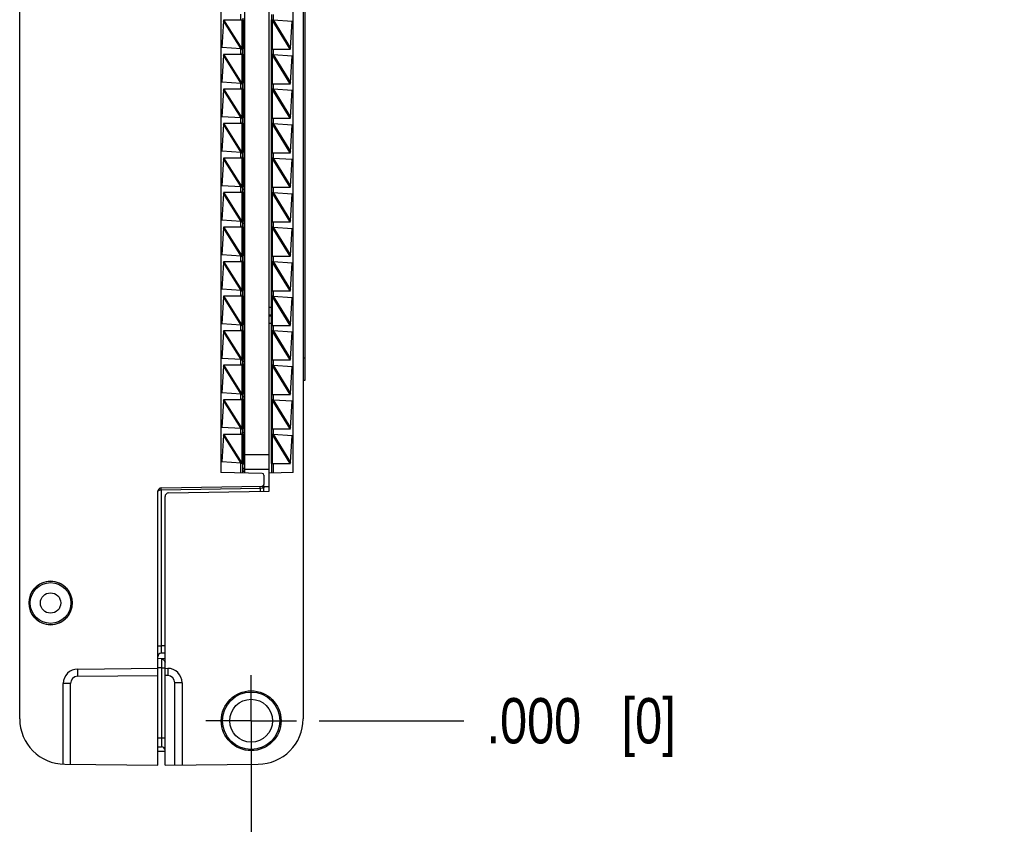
# Model space of a CAD drawing. Header units: inches. Extents: x 0 to 22, y 0 to 17.
# Tile 31 of 35: x 17.3 to 20, y 5.8 to 8. Entities that reach past the tile are written whole.
import ezdxf

# ---------------------------------------------------------------- set-up
doc = ezdxf.new("R2010")
doc.units = ezdxf.units.IN
doc.header["$LTSCALE"] = 1.21
doc.header["$MEASUREMENT"] = 0
doc.linetypes.add('CENTER', pattern=[0.6, 0.375, -0.075, 0.075, -0.075])
doc.layers.get('0').update_dxf_attribs({"linetype": 'CONTINUOUS'})
doc.layers.add('02___PRT_ALL_AXES', color=7, linetype='CONTINUOUS')
doc.layers.add('DIMENSIONS', color=7, linetype='CONTINUOUS')
doc.styles.get("Standard").update_dxf_attribs({"font": 'txt', "width": 0.8})
doc.dimstyles.new('DIMSTYLE_2', dxfattribs={"dimtxt": 0.125, "dimasz": 0.18, "dimexe": 0.18, "dimexo": 0.0625, "dimgap": 0.09, "dimtad": 0, "dimtih": 1, "dimtoh": 1, "dimdec": 3, "dimzin": 4, "dimdsep": 46, "dimtxsty": 'STANDARD', "dimblk": '_FILLED', "dimblk1": '_FILLED', "dimblk2": '_FILLED', "dimcen": 0.09, "dimadec": 0, "dimazin": 0, "dimtp": 0.01, "dimtm": 0.01, "dimtfac": 1, "dimtdec": 3, "dimtofl": 0, "dimtmove": 0, "dimatfit": 3, "dimldrblk": '_FILLED', "dimfxl": 1, "dimtolj": 1, "dimtzin": 4, "dimarcsym": 0})

# ---------------------------------------------------------------- blocks, each defined once
blk = doc.blocks.new('*D20')
at = {"layer": 'DIMENSIONS', "color": 2, "linetype": 'CONTINUOUS'}
blk.add_line((17.623, 10.9335), (18.5229, 10.9335), dxfattribs=at)
at = {"layer": 'DIMENSIONS', "color": 2, "linetype": 'CONTINUOUS', "insert": (18.5854, 10.996), "char_height": 0.125, "width": 1.425, "attachment_point": 1, "line_spacing_factor": 0.9}
blk.add_mtext('4.822{\\Ftxt.shx;\\W1.000000;\\H0.125000; }[122.48]', dxfattribs=at)
blk = doc.blocks.new('_FILLED')
at = {"color": 0, "linetype": 'BYBLOCK'}
blk.add_solid([(0, 0), (-1, 0.174), (-1, -0.174)], dxfattribs=at)
blk = doc.blocks.new('*D21')
at = {"layer": 'DIMENSIONS', "color": 2, "linetype": 'CONTINUOUS'}
blk.add_line((18.125, 6.1115), (18.5229, 6.1115), dxfattribs=at)
at = {"layer": 'DIMENSIONS', "color": 2, "linetype": 'CONTINUOUS', "insert": (18.5854, 6.174), "char_height": 0.125, "width": 0.825, "attachment_point": 1, "line_spacing_factor": 0.9}
blk.add_mtext('.000{\\Ftxt.shx;\\W1.000000;\\H0.125000; }[0]', dxfattribs=at)
blk = doc.blocks.new('*D22')
at = {"layer": 'DIMENSIONS', "color": 2, "linetype": 'CONTINUOUS'}
blk.add_line((17.4354, 11.1211), (17.4354, 11.493), dxfattribs=at)
at = {"layer": 'DIMENSIONS', "color": 2, "linetype": 'CONTINUOUS', "insert": (17.3729, 11.5555), "char_height": 0.125, "width": 1.225, "attachment_point": 1, "rotation": 90, "line_spacing_factor": 0.9}
blk.add_mtext('.502{\\Ftxt.shx;\\W1.000000;\\H0.125000; }[12.75]', dxfattribs=at)
blk = doc.blocks.new('*D23')
at = {"layer": 'DIMENSIONS', "color": 2, "linetype": 'CONTINUOUS'}
blk.add_line((17.9374, 6.049), (17.9374, 5.5339), dxfattribs=at)
at = {"layer": 'DIMENSIONS', "color": 2, "linetype": 'CONTINUOUS', "insert": (17.8749, 5.4714), "char_height": 0.125, "width": 0.825, "attachment_point": 3, "rotation": 90, "line_spacing_factor": 0.9}
blk.add_mtext('.000{\\Ftxt.shx;\\W1.000000;\\H0.125000; }[0]', dxfattribs=at)

msp = doc.modelspace()

# ---------------------------------------------------------------- linework, layer by layer
at = {"color": 7, "linetype": 'CONTINUOUS'}
for p, q in [((17.3004, 6.1168), (17.3004, 10.9283)), ((18.0804, 10.9283), (18.0804, 6.1168)), ((17.9874, 6.743), (17.9874, 10.302)), ((17.8544, 10.2509), (17.8544, 6.7942)), ((17.9204, 6.793), (17.9204, 10.252)), ((18.0534, 6.7942), (18.0534, 10.2509)), ((18.0854, 9.9975), (18.0854, 7.0475)), ((17.9944, 8.0395), (17.9944, 8.0545)), ((17.8616, 8.0377), (17.8571, 7.9636)), ((17.8614, 8.0405), (17.9153, 8.0405)), ((17.8618, 8.0386), (17.8616, 8.0377)), ((17.8616, 8.0382), (17.8616, 8.0377)), ((17.8623, 8.0405), (17.8618, 8.0386)), ((17.9153, 8.0405), (17.9154, 8.0443)), ((17.916, 8.0405), (17.916, 7.9605)), ((17.9924, 8.0399), (17.9924, 7.9455)), ((17.9959, 8.0395), (17.9924, 8.0395)), ((17.9954, 8.0395), (17.9968, 8.0398)), ((17.9976, 8.0399), (18.0505, 8.0364)), ((18.0456, 7.9618), (18.0505, 8.0364)), ((17.91, 7.9602), (17.8571, 7.9636)), ((17.8616, 7.9427), (17.8571, 7.8686)), ((17.8614, 7.9455), (17.9153, 7.9455)), ((17.8618, 7.9436), (17.8616, 7.9427)), ((17.8616, 7.9432), (17.8616, 7.9427)), ((17.8623, 7.9455), (17.8618, 7.9436)), ((17.9122, 7.9605), (17.9107, 7.9603)), ((17.9117, 7.9605), (17.9153, 7.9605)), ((17.9134, 7.9596), (17.9134, 7.9465)), ((17.9134, 7.9568), (17.9134, 7.9596)), ((17.9134, 7.9465), (17.9134, 7.9493)), ((17.9154, 7.9568), (17.9153, 7.9605)), ((17.9153, 7.9455), (17.9154, 7.9493)), ((17.916, 7.9455), (17.916, 7.8655)), ((17.9924, 7.9595), (18.0458, 7.9595)), ((17.9924, 7.9449), (17.9924, 7.8505)), ((17.9959, 7.9445), (17.9924, 7.9445)), ((17.9944, 7.9445), (17.9944, 7.9595)), ((17.9954, 7.9445), (17.9968, 7.9448)), ((17.9976, 7.9449), (18.0505, 7.9414)), ((18.0449, 7.9595), (18.0454, 7.9615)), ((18.0454, 7.9615), (18.0456, 7.9624)), ((18.0456, 7.8668), (18.0505, 7.9414)), ((17.91, 7.8652), (17.8571, 7.8686)), ((17.9122, 7.8655), (17.9107, 7.8653)), ((17.9117, 7.8655), (17.9153, 7.8655)), ((17.9134, 7.8646), (17.9134, 7.8515)), ((17.9134, 7.8618), (17.9134, 7.8646)), ((17.9154, 7.8618), (17.9153, 7.8655)), ((17.9924, 7.8645), (18.0458, 7.8645)), ((17.9944, 7.8495), (17.9944, 7.8645)), ((18.0449, 7.8645), (18.0454, 7.8665)), ((18.0454, 7.8665), (18.0456, 7.8674)), ((17.8616, 7.8477), (17.8571, 7.7736)), ((17.8614, 7.8505), (17.9153, 7.8505)), ((17.8618, 7.8486), (17.8616, 7.8477)), ((17.8616, 7.8482), (17.8616, 7.8477)), ((17.8623, 7.8505), (17.8618, 7.8486)), ((17.9134, 7.8515), (17.9134, 7.8543)), ((17.9153, 7.8505), (17.9154, 7.8543)), ((17.916, 7.8505), (17.916, 7.7705)), ((17.9924, 7.8499), (17.9924, 7.7555)), ((17.9959, 7.8495), (17.9924, 7.8495)), ((17.9954, 7.8495), (17.9968, 7.8498)), ((17.9976, 7.8499), (18.0505, 7.8464)), ((18.0456, 7.7718), (18.0505, 7.8464)), ((17.916, 7.7915), (17.9204, 7.7915)), ((17.91, 7.7702), (17.8571, 7.7736)), ((17.8616, 7.7527), (17.8571, 7.6786)), ((17.8614, 7.7555), (17.9153, 7.7555)), ((17.8618, 7.7536), (17.8616, 7.7527)), ((17.8616, 7.7532), (17.8616, 7.7527)), ((17.8623, 7.7555), (17.8618, 7.7536)), ((17.9122, 7.7705), (17.9107, 7.7703)), ((17.9117, 7.7705), (17.9153, 7.7705)), ((17.9134, 7.7696), (17.9134, 7.7565)), ((17.9134, 7.7668), (17.9134, 7.7696)), ((17.9134, 7.7565), (17.9134, 7.7593)), ((17.9154, 7.7668), (17.9153, 7.7705)), ((17.9153, 7.7555), (17.9154, 7.7593)), ((17.916, 7.7555), (17.916, 7.6755)), ((17.9924, 7.7695), (18.0458, 7.7695)), ((17.9924, 7.7549), (17.9924, 7.6605)), ((17.9959, 7.7545), (17.9924, 7.7545)), ((17.9944, 7.7545), (17.9944, 7.7695)), ((17.9954, 7.7545), (17.9968, 7.7548)), ((17.9976, 7.7549), (18.0505, 7.7514)), ((18.0449, 7.7695), (18.0454, 7.7715)), ((18.0454, 7.7715), (18.0456, 7.7724)), ((18.0456, 7.6768), (18.0505, 7.7514)), ((17.9204, 7.698), (17.916, 7.698)), ((17.91, 7.6752), (17.8571, 7.6786)), ((17.9122, 7.6755), (17.9107, 7.6753)), ((17.9117, 7.6755), (17.9153, 7.6755)), ((17.9134, 7.6746), (17.9134, 7.6615)), ((17.9134, 7.6718), (17.9134, 7.6746)), ((17.9154, 7.6718), (17.9153, 7.6755)), ((17.9924, 7.6745), (18.0458, 7.6745)), ((17.9944, 7.6595), (17.9944, 7.6745)), ((18.0449, 7.6745), (18.0454, 7.6765)), ((18.0454, 7.6765), (18.0456, 7.6774)), ((17.8616, 7.6577), (17.8571, 7.5836)), ((17.8614, 7.6605), (17.9153, 7.6605)), ((17.8618, 7.6586), (17.8616, 7.6577)), ((17.8616, 7.6582), (17.8616, 7.6577)), ((17.8623, 7.6605), (17.8618, 7.6586)), ((17.9134, 7.6615), (17.9134, 7.6643)), ((17.9153, 7.6605), (17.9154, 7.6643)), ((17.916, 7.6605), (17.9204, 7.6605)), ((17.916, 7.6605), (17.916, 7.5805)), ((17.9924, 7.6599), (17.9924, 7.5655)), ((17.9959, 7.6595), (17.9924, 7.6595)), ((17.9954, 7.6595), (17.9968, 7.6598)), ((17.9976, 7.6599), (18.0505, 7.6564)), ((18.0456, 7.5818), (18.0505, 7.6564)), ((17.916, 7.6105), (17.9204, 7.6105)), ((17.91, 7.5802), (17.8571, 7.5836)), ((17.8616, 7.5627), (17.8571, 7.4886)), ((17.8614, 7.5655), (17.9153, 7.5655)), ((17.8618, 7.5636), (17.8616, 7.5627)), ((17.8616, 7.5632), (17.8616, 7.5627)), ((17.8623, 7.5655), (17.8618, 7.5636)), ((17.9122, 7.5805), (17.9107, 7.5803)), ((17.9117, 7.5805), (17.9153, 7.5805)), ((17.9134, 7.5796), (17.9134, 7.5665)), ((17.9134, 7.5768), (17.9134, 7.5796)), ((17.9134, 7.5665), (17.9134, 7.5693)), ((17.9154, 7.5768), (17.9153, 7.5805)), ((17.9153, 7.5655), (17.9154, 7.5693)), ((17.9204, 7.573), (17.916, 7.573)), ((17.916, 7.5655), (17.916, 7.4855)), ((17.9924, 7.5795), (18.0458, 7.5795)), ((17.9924, 7.5649), (17.9924, 7.4705)), ((17.9959, 7.5645), (17.9924, 7.5645)), ((17.9944, 7.5645), (17.9944, 7.5795)), ((17.9954, 7.5645), (17.9968, 7.5648)), ((17.9976, 7.5649), (18.0505, 7.5614)), ((18.0449, 7.5795), (18.0454, 7.5815)), ((18.0454, 7.5815), (18.0456, 7.5824)), ((18.0456, 7.4868), (18.0505, 7.5614)), ((17.91, 7.4852), (17.8571, 7.4886)), ((17.9122, 7.4855), (17.9107, 7.4853)), ((17.9117, 7.4855), (17.9153, 7.4855)), ((17.9134, 7.4846), (17.9134, 7.4715)), ((17.9134, 7.4818), (17.9134, 7.4846)), ((17.9154, 7.4818), (17.9153, 7.4855)), ((17.9924, 7.4845), (18.0458, 7.4845)), ((17.9944, 7.4695), (17.9944, 7.4845)), ((18.0449, 7.4845), (18.0454, 7.4865)), ((18.0454, 7.4865), (18.0456, 7.4874)), ((17.8616, 7.4677), (17.8571, 7.3936)), ((17.8614, 7.4705), (17.9153, 7.4705)), ((17.8618, 7.4686), (17.8616, 7.4677)), ((17.8616, 7.4682), (17.8616, 7.4677)), ((17.8623, 7.4705), (17.8618, 7.4686)), ((17.9134, 7.4715), (17.9134, 7.4743)), ((17.9153, 7.4705), (17.9154, 7.4743)), ((17.9204, 7.4795), (17.916, 7.4795)), ((17.916, 7.4705), (17.916, 7.3905)), ((17.9924, 7.4699), (17.9924, 7.3755)), ((17.9959, 7.4695), (17.9924, 7.4695)), ((17.9954, 7.4695), (17.9968, 7.4698)), ((17.9976, 7.4699), (18.0505, 7.4664)), ((18.0456, 7.3918), (18.0505, 7.4664)), ((17.91, 7.3902), (17.8571, 7.3936)), ((17.8616, 7.3727), (17.8571, 7.2986)), ((17.8614, 7.3755), (17.9153, 7.3755)), ((17.8618, 7.3736), (17.8616, 7.3727)), ((17.8616, 7.3732), (17.8616, 7.3727)), ((17.8623, 7.3755), (17.8618, 7.3736)), ((17.9122, 7.3905), (17.9107, 7.3903)), ((17.9117, 7.3905), (17.9153, 7.3905)), ((17.9134, 7.3896), (17.9134, 7.3765)), ((17.9134, 7.3868), (17.9134, 7.3896)), ((17.9134, 7.3765), (17.9134, 7.3793)), ((17.9154, 7.3868), (17.9153, 7.3905)), ((17.9153, 7.3755), (17.9154, 7.3793)), ((17.916, 7.3755), (17.916, 7.2955)), ((17.9924, 7.3895), (18.0458, 7.3895)), ((17.9924, 7.3749), (17.9924, 7.2805)), ((17.9959, 7.3745), (17.9924, 7.3745)), ((17.9944, 7.3745), (17.9944, 7.3895)), ((17.9954, 7.3745), (17.9968, 7.3748)), ((17.9976, 7.3749), (18.0505, 7.3714)), ((18.0449, 7.3895), (18.0454, 7.3915)), ((18.0454, 7.3915), (18.0456, 7.3924)), ((18.0456, 7.2968), (18.0505, 7.3714)), ((17.91, 7.2952), (17.8571, 7.2986)), ((17.9122, 7.2955), (17.9107, 7.2953)), ((17.9117, 7.2955), (17.9153, 7.2955)), ((17.9134, 7.2946), (17.9134, 7.2815)), ((17.9134, 7.2918), (17.9134, 7.2946)), ((17.9154, 7.2918), (17.9153, 7.2955)), ((17.9924, 7.2945), (18.0458, 7.2945)), ((17.9944, 7.2795), (17.9944, 7.2945)), ((18.0449, 7.2945), (18.0454, 7.2965)), ((18.0454, 7.2965), (18.0456, 7.2974)), ((17.8616, 7.2777), (17.8571, 7.2036)), ((17.8614, 7.2805), (17.9153, 7.2805)), ((17.8618, 7.2786), (17.8616, 7.2777)), ((17.8616, 7.2782), (17.8616, 7.2777)), ((17.8623, 7.2805), (17.8618, 7.2786)), ((17.9134, 7.2815), (17.9134, 7.2843)), ((17.9153, 7.2805), (17.9154, 7.2843)), ((17.916, 7.2805), (17.916, 7.2005)), ((17.9924, 7.2799), (17.9924, 7.1855)), ((17.9959, 7.2795), (17.9924, 7.2795)), ((17.9954, 7.2795), (17.9968, 7.2798)), ((17.9976, 7.2799), (18.0505, 7.2764)), ((18.0456, 7.2018), (18.0505, 7.2764)), ((17.9204, 7.2484), (17.916, 7.2484)), ((17.9924, 7.2484), (17.9874, 7.2484)), ((17.916, 7.2287), (17.9204, 7.2287)), ((17.916, 7.2248), (17.9204, 7.2248)), ((17.9874, 7.2287), (17.9924, 7.2287)), ((17.9924, 7.2248), (17.9874, 7.2248)), ((17.91, 7.2002), (17.8571, 7.2036)), ((17.8616, 7.1827), (17.8571, 7.1086)), ((17.8614, 7.1855), (17.9153, 7.1855)), ((17.8618, 7.1836), (17.8616, 7.1827)), ((17.8616, 7.1832), (17.8616, 7.1827)), ((17.8623, 7.1855), (17.8618, 7.1836)), ((17.9122, 7.2005), (17.9107, 7.2003)), ((17.9117, 7.2005), (17.9153, 7.2005)), ((17.9134, 7.1996), (17.9134, 7.1865)), ((17.9134, 7.1968), (17.9134, 7.1996)), ((17.9134, 7.1865), (17.9134, 7.1893)), ((17.9154, 7.1968), (17.9153, 7.2005)), ((17.9153, 7.1855), (17.9154, 7.1893)), ((17.916, 7.2051), (17.9204, 7.2051)), ((17.916, 7.1855), (17.916, 7.1055)), ((17.9874, 7.2051), (17.9924, 7.2051)), ((17.9924, 7.1995), (18.0458, 7.1995)), ((17.9924, 7.1849), (17.9924, 7.0905)), ((17.9959, 7.1845), (17.9924, 7.1845)), ((17.9944, 7.1845), (17.9944, 7.1995)), ((17.9954, 7.1845), (17.9968, 7.1848)), ((17.9976, 7.1849), (18.0505, 7.1814)), ((18.0449, 7.1995), (18.0454, 7.2015)), ((18.0454, 7.2015), (18.0456, 7.2024)), ((17.9204, 7.1638), (17.916, 7.1638)), ((18.0456, 7.1068), (18.0505, 7.1814)), ((17.91, 7.1052), (17.8571, 7.1086)), ((17.9122, 7.1055), (17.9107, 7.1053)), ((17.9117, 7.1055), (17.9153, 7.1055)), ((17.9134, 7.1046), (17.9134, 7.0915)), ((17.9134, 7.1018), (17.9134, 7.1046)), ((17.9154, 7.1018), (17.9153, 7.1055)), ((17.916, 7.1008), (17.9204, 7.1008)), ((17.9924, 7.1045), (18.0458, 7.1045)), ((17.9944, 7.0895), (17.9944, 7.1045)), ((18.0449, 7.1045), (18.0454, 7.1065)), ((18.0454, 7.1065), (18.0456, 7.1074)), ((17.8616, 7.0877), (17.8571, 7.0136)), ((17.8614, 7.0905), (17.9153, 7.0905)), ((17.8618, 7.0886), (17.8616, 7.0877)), ((17.8616, 7.0882), (17.8616, 7.0877)), ((17.8623, 7.0905), (17.8618, 7.0886)), ((17.9134, 7.0915), (17.9134, 7.0943)), ((17.9153, 7.0905), (17.9154, 7.0943)), ((17.916, 7.0929), (17.9204, 7.0929)), ((17.916, 7.0905), (17.916, 7.0105)), ((17.9204, 7.0811), (17.916, 7.0811)), ((17.9204, 7.0732), (17.916, 7.0732)), ((17.9924, 7.0899), (17.9924, 6.9955)), ((17.9959, 7.0895), (17.9924, 7.0895)), ((17.9954, 7.0895), (17.9968, 7.0898)), ((17.9976, 7.0899), (18.0505, 7.0864)), ((18.0456, 7.0118), (18.0505, 7.0864)), ((17.9204, 7.0614), (17.916, 7.0614)), ((17.9204, 7.0535), (17.916, 7.0535)), ((18.0854, 7.0475), (18.0804, 7.0475)), ((17.9204, 7.0417), (17.916, 7.0417)), ((17.9204, 7.0339), (17.916, 7.0339)), ((17.9204, 7.022), (17.916, 7.022)), ((17.91, 7.0102), (17.8571, 7.0136)), ((17.8616, 6.9927), (17.8571, 6.9186)), ((17.8614, 6.9955), (17.9153, 6.9955)), ((17.8618, 6.9936), (17.8616, 6.9927)), ((17.8616, 6.9932), (17.8616, 6.9927)), ((17.8623, 6.9955), (17.8618, 6.9936)), ((17.9122, 7.0105), (17.9107, 7.0103)), ((17.9117, 7.0105), (17.9153, 7.0105)), ((17.9134, 7.0096), (17.9134, 6.9965)), ((17.9134, 7.0068), (17.9134, 7.0096)), ((17.9134, 6.9965), (17.9134, 6.9993)), ((17.9154, 7.0068), (17.9153, 7.0105)), ((17.9153, 6.9955), (17.9154, 6.9993)), ((17.9204, 7.0142), (17.916, 7.0142)), ((17.9204, 7.0024), (17.916, 7.0024)), ((17.916, 6.9955), (17.916, 6.9155)), ((17.9204, 6.9945), (17.916, 6.9945)), ((17.9924, 7.0095), (18.0458, 7.0095)), ((17.9924, 6.9949), (17.9924, 6.9005)), ((17.9959, 6.9945), (17.9924, 6.9945)), ((17.9944, 6.9945), (17.9944, 7.0095)), ((17.9954, 6.9945), (17.9968, 6.9948)), ((17.9976, 6.9949), (18.0505, 6.9914)), ((18.0449, 7.0095), (18.0454, 7.0115)), ((18.0454, 7.0115), (18.0456, 7.0124)), ((17.9204, 6.9827), (17.916, 6.9827)), ((17.9204, 6.9748), (17.916, 6.9748)), ((18.0456, 6.9168), (18.0505, 6.9914)), ((17.9204, 6.963), (17.916, 6.963)), ((17.9204, 6.9551), (17.916, 6.9551)), ((17.9204, 6.9433), (17.916, 6.9433)), ((17.91, 6.9152), (17.8571, 6.9186)), ((17.9122, 6.9155), (17.9107, 6.9153)), ((17.9117, 6.9155), (17.9153, 6.9155)), ((17.9134, 6.9146), (17.9134, 6.9015)), ((17.9134, 6.9118), (17.9134, 6.9146)), ((17.9154, 6.9118), (17.9153, 6.9155)), ((17.9204, 6.9354), (17.916, 6.9354)), ((17.9204, 6.9236), (17.916, 6.9236)), ((17.9204, 6.9157), (17.916, 6.9157)), ((17.9924, 6.9145), (18.0458, 6.9145)), ((17.9944, 6.8995), (17.9944, 6.9145)), ((18.0449, 6.9145), (18.0454, 6.9165)), ((18.0454, 6.9165), (18.0456, 6.9174)), ((17.8616, 6.8977), (17.8571, 6.8236)), ((17.8614, 6.9005), (17.9153, 6.9005)), ((17.8618, 6.8986), (17.8616, 6.8977)), ((17.8616, 6.8982), (17.8616, 6.8977)), ((17.8623, 6.9005), (17.8618, 6.8986)), ((17.9134, 6.9015), (17.9134, 6.9043)), ((17.9153, 6.9005), (17.9154, 6.9043)), ((17.9204, 6.9039), (17.916, 6.9039)), ((17.916, 6.9005), (17.916, 6.8195)), ((17.9204, 6.8961), (17.916, 6.8961)), ((17.9204, 6.8843), (17.916, 6.8843)), ((17.9924, 6.8999), (17.9924, 6.8195)), ((17.9959, 6.8995), (17.9924, 6.8995)), ((17.9954, 6.8995), (17.9968, 6.8998)), ((17.9976, 6.8999), (18.0505, 6.8964)), ((18.0456, 6.8218), (18.0505, 6.8964)), ((17.9204, 6.8764), (17.916, 6.8764)), ((17.9204, 6.8646), (17.916, 6.8646)), ((17.9204, 6.8567), (17.916, 6.8567)), ((17.9204, 6.8449), (17.916, 6.8449)), ((17.9204, 6.837), (17.916, 6.837)), ((17.91, 6.8202), (17.8571, 6.8236)), ((17.9122, 6.8205), (17.9107, 6.8203)), ((17.9117, 6.8205), (17.9153, 6.8205)), ((17.9154, 6.8195), (17.9134, 6.8195)), ((17.9134, 6.8195), (17.9134, 6.7932)), ((17.9145, 6.8186), (17.9145, 6.8173)), ((17.9204, 6.8173), (17.9145, 6.8173)), ((17.9204, 6.8055), (17.9145, 6.8055)), ((17.9145, 6.8055), (17.9145, 6.7976)), ((17.9204, 6.8252), (17.916, 6.8252)), ((17.9874, 6.803), (17.9204, 6.803)), ((17.9924, 6.8195), (18.0458, 6.8195)), ((17.9944, 6.7931), (17.9944, 6.8195)), ((18.0449, 6.8195), (18.0454, 6.8215)), ((18.0454, 6.8215), (18.0456, 6.8224)), ((17.9674, 6.7922), (17.8544, 6.7942)), ((17.9204, 6.7976), (17.9145, 6.7976)), ((17.9724, 6.7872), (17.9724, 6.762)), ((18.0534, 6.7942), (17.9874, 6.793)), ((17.6902, 6.7521), (17.9674, 6.757)), ((17.9708, 6.7546), (17.9719, 6.7534)), ((17.9724, 6.7428), (17.9724, 6.7597)), ((17.6804, 5.9895), (17.6804, 6.7421)), ((17.7004, 5.9895), (17.7004, 6.7282)), ((17.7102, 6.7382), (17.9874, 6.743)), ((17.3416, 6.4755), (17.341, 6.4755)), ((17.4297, 6.4755), (17.4291, 6.4755)), ((17.341, 6.3955), (17.3416, 6.3955)), ((17.4291, 6.3955), (17.4297, 6.3955)), ((17.7003, 6.2978), (17.6902, 6.2976)), ((17.7004, 6.2825), (17.6804, 6.2822)), ((17.46, 6.2538), (17.6804, 6.2558)), ((17.7004, 6.2558), (17.7077, 6.2557)), ((17.4204, 5.9919), (17.4204, 6.2138)), ((17.7474, 6.2157), (17.7474, 5.9899)), ((17.6804, 6.0399), (17.6905, 6.0397)), ((17.7004, 6.0265), (17.6804, 6.0265)), ((17.4243, 5.9918), (17.6804, 5.9895)), ((17.7004, 5.9895), (17.9565, 5.9918))]:
    msp.add_line(p, q, dxfattribs=at)
at = {"color": 9, "linetype": 'CONTINUOUS'}
for p, q in [((17.9084, 8.0555), (17.9084, 8.0405)), ((17.9993, 8.0395), (17.9993, 8.0545)), ((17.91, 7.9602), (17.8616, 8.0377)), ((17.9123, 7.9604), (17.8623, 8.0405)), ((17.9123, 7.9604), (17.9123, 8.0405)), ((17.9153, 7.9605), (17.9153, 8.0405)), ((18.0449, 7.9595), (17.9952, 8.0397)), ((17.9952, 8.0397), (17.9952, 7.9595)), ((17.9976, 8.0399), (18.0456, 7.9624)), ((17.91, 7.8652), (17.8616, 7.9427)), ((17.9123, 7.8654), (17.8623, 7.9455)), ((17.9084, 7.9605), (17.9084, 7.9455)), ((17.9123, 7.8654), (17.9123, 7.9455)), ((17.9153, 7.8655), (17.9153, 7.9455)), ((18.0449, 7.8645), (17.9952, 7.9447)), ((17.9952, 7.9447), (17.9952, 7.8645)), ((17.9976, 7.9449), (18.0456, 7.8674)), ((17.9993, 7.9445), (17.9993, 7.9595)), ((17.9084, 7.8655), (17.9084, 7.8505)), ((17.9993, 7.8495), (17.9993, 7.8645)), ((17.91, 7.7702), (17.8616, 7.8477)), ((17.9123, 7.7704), (17.8623, 7.8505)), ((17.9123, 7.7704), (17.9123, 7.8505)), ((17.9153, 7.7705), (17.9153, 7.8505)), ((18.0449, 7.7695), (17.9952, 7.8497)), ((17.9952, 7.8497), (17.9952, 7.7695)), ((17.9976, 7.8499), (18.0456, 7.7724)), ((17.91, 7.6752), (17.8616, 7.7527)), ((17.9123, 7.6754), (17.8623, 7.7555)), ((17.9084, 7.7705), (17.9084, 7.7555)), ((17.9123, 7.6754), (17.9123, 7.7555)), ((17.9153, 7.6755), (17.9153, 7.7555)), ((18.0449, 7.6745), (17.9952, 7.7547)), ((17.9952, 7.7547), (17.9952, 7.6745)), ((17.9976, 7.7549), (18.0456, 7.6774)), ((17.9993, 7.7545), (17.9993, 7.7695)), ((17.9084, 7.6755), (17.9084, 7.6605)), ((17.9993, 7.6595), (17.9993, 7.6745)), ((17.91, 7.5802), (17.8616, 7.6577)), ((17.9123, 7.5804), (17.8623, 7.6605)), ((17.9123, 7.5804), (17.9123, 7.6605)), ((17.9153, 7.5805), (17.9153, 7.6605)), ((18.0449, 7.5795), (17.9952, 7.6597)), ((17.9952, 7.6597), (17.9952, 7.5795)), ((17.9976, 7.6599), (18.0456, 7.5824)), ((17.91, 7.4852), (17.8616, 7.5627)), ((17.9123, 7.4854), (17.8623, 7.5655)), ((17.9084, 7.5805), (17.9084, 7.5655)), ((17.9123, 7.4854), (17.9123, 7.5655)), ((17.9153, 7.4855), (17.9153, 7.5655)), ((18.0449, 7.4845), (17.9952, 7.5647)), ((17.9952, 7.5647), (17.9952, 7.4845)), ((17.9976, 7.5649), (18.0456, 7.4874)), ((17.9993, 7.5645), (17.9993, 7.5795)), ((17.9084, 7.4855), (17.9084, 7.4705)), ((17.9993, 7.4695), (17.9993, 7.4845)), ((17.91, 7.3902), (17.8616, 7.4677)), ((17.9123, 7.3904), (17.8623, 7.4705)), ((17.9123, 7.3904), (17.9123, 7.4705)), ((17.9153, 7.3905), (17.9153, 7.4705)), ((18.0449, 7.3895), (17.9952, 7.4697)), ((17.9952, 7.4697), (17.9952, 7.3895)), ((17.9976, 7.4699), (18.0456, 7.3924)), ((17.91, 7.2952), (17.8616, 7.3727)), ((17.9123, 7.2954), (17.8623, 7.3755)), ((17.9084, 7.3905), (17.9084, 7.3755)), ((17.9123, 7.2954), (17.9123, 7.3755)), ((17.9153, 7.2955), (17.9153, 7.3755)), ((18.0449, 7.2945), (17.9952, 7.3747)), ((17.9952, 7.3747), (17.9952, 7.2945)), ((17.9976, 7.3749), (18.0456, 7.2974)), ((17.9993, 7.3745), (17.9993, 7.3895)), ((17.9084, 7.2955), (17.9084, 7.2805)), ((17.9993, 7.2795), (17.9993, 7.2945)), ((17.91, 7.2002), (17.8616, 7.2777)), ((17.9123, 7.2004), (17.8623, 7.2805)), ((17.9123, 7.2004), (17.9123, 7.2805)), ((17.9153, 7.2005), (17.9153, 7.2805)), ((18.0449, 7.1995), (17.9952, 7.2797)), ((17.9952, 7.2797), (17.9952, 7.1995)), ((17.9976, 7.2799), (18.0456, 7.2024)), ((17.91, 7.1052), (17.8616, 7.1827)), ((17.9123, 7.1054), (17.8623, 7.1855)), ((17.9084, 7.2005), (17.9084, 7.1855)), ((17.9123, 7.1054), (17.9123, 7.1855)), ((17.9153, 7.1055), (17.9153, 7.1855)), ((18.0449, 7.1045), (17.9952, 7.1847)), ((17.9952, 7.1847), (17.9952, 7.1045)), ((17.9976, 7.1849), (18.0456, 7.1074)), ((17.9993, 7.1845), (17.9993, 7.1995)), ((17.9084, 7.1055), (17.9084, 7.0905)), ((17.9993, 7.0895), (17.9993, 7.1045)), ((18.0854, 7.1095), (18.0804, 7.1095)), ((17.91, 7.0102), (17.8616, 7.0877)), ((17.9123, 7.0104), (17.8623, 7.0905)), ((17.9123, 7.0104), (17.9123, 7.0905)), ((17.9153, 7.0105), (17.9153, 7.0905)), ((18.0449, 7.0095), (17.9952, 7.0897)), ((17.9952, 7.0897), (17.9952, 7.0095)), ((17.9976, 7.0899), (18.0456, 7.0124)), ((17.91, 6.9152), (17.8616, 6.9927)), ((17.9123, 6.9154), (17.8623, 6.9955)), ((17.9084, 7.0105), (17.9084, 6.9955)), ((17.9123, 6.9154), (17.9123, 6.9955)), ((17.9153, 6.9155), (17.9153, 6.9955)), ((18.0449, 6.9145), (17.9952, 6.9947)), ((17.9952, 6.9947), (17.9952, 6.9145)), ((17.9976, 6.9949), (18.0456, 6.9174)), ((17.9993, 6.9945), (17.9993, 7.0095)), ((17.9084, 6.9155), (17.9084, 6.9005)), ((17.9993, 6.8995), (17.9993, 6.9145)), ((17.91, 6.8202), (17.8616, 6.8977)), ((17.9123, 6.8204), (17.8623, 6.9005)), ((17.9123, 6.8204), (17.9123, 6.9005)), ((17.9153, 6.8205), (17.9153, 6.9005)), ((18.0449, 6.8195), (17.9952, 6.8997)), ((17.9952, 6.8997), (17.9952, 6.8195)), ((17.9976, 6.8999), (18.0456, 6.8224)), ((17.9874, 6.843), (17.9204, 6.843)), ((17.9084, 6.8195), (17.9084, 6.7932)), ((17.9993, 6.7932), (17.9993, 6.8195)), ((17.6902, 6.7471), (17.6902, 6.7521)), ((17.6902, 6.7471), (17.9625, 6.7519)), ((17.9625, 6.7519), (17.9625, 6.7569)), ((17.9625, 6.7519), (17.9675, 6.752)), ((17.9625, 6.7519), (17.9625, 6.7426)), ((17.9675, 6.752), (17.9711, 6.7521)), ((17.9683, 6.7566), (17.9695, 6.7557)), ((17.9695, 6.7557), (17.9705, 6.7549)), ((17.9711, 6.7521), (17.9724, 6.7521)), ((17.9724, 6.756), (17.9874, 6.756)), ((17.6902, 6.7471), (17.6902, 6.3176)), ((17.6804, 6.3176), (17.6902, 6.3176)), ((17.7004, 6.3178), (17.6902, 6.3176)), ((17.6902, 6.3176), (17.6902, 6.2976)), ((17.6905, 6.2823), (17.6905, 6.2573)), ((17.6955, 6.2799), (17.6978, 6.2773)), ((17.46, 6.2338), (17.46, 6.2538)), ((17.46, 6.2338), (17.6804, 6.2358)), ((17.6905, 6.2573), (17.6803, 6.2572)), ((17.6905, 6.2574), (17.7004, 6.2574)), ((17.6905, 6.2573), (17.6905, 6.0647)), ((17.7077, 6.2357), (17.7004, 6.2358)), ((17.7077, 6.2557), (17.7077, 6.2357)), ((17.4402, 6.2138), (17.4204, 6.2138)), ((17.4402, 5.9916), (17.4402, 6.2138)), ((17.7474, 6.2157), (17.7275, 6.2157)), ((17.7275, 5.9898), (17.7275, 6.2157)), ((17.6804, 6.0649), (17.6905, 6.0647)), ((17.6905, 6.0647), (17.7004, 6.0647)), ((17.6905, 6.0647), (17.6905, 6.0397))]:
    msp.add_line(p, q, dxfattribs=at)
at = {"color": 7, "linetype": 'CONTINUOUS'}
for centre, radius in [((17.3854, 6.4355), 0.056), ((17.3854, 6.4355), 0.028), ((17.9374, 6.1115), 0.0823), ((17.9374, 6.1115), 0.079), ((17.9374, 6.1115), 0.0591)]:
    msp.add_circle(centre, radius, dxfattribs=at)
for centre, radius, start, end in [((17.9996, 8.0207), 0.0193, 95.9867, 98.3152), ((17.9079, 7.9795), 0.0194, 275.9944, 278.3026), ((17.5208, 7.953), 0.3947, 359.4553, 0.5447), ((17.9996, 7.9257), 0.0193, 95.9867, 98.3152), ((17.9079, 7.8845), 0.0194, 275.9944, 278.3026), ((17.5208, 7.858), 0.3947, 359.4553, 0.5447), ((17.9996, 7.8307), 0.0193, 95.9867, 98.3152), ((17.9079, 7.7895), 0.0194, 275.9944, 278.3026), ((17.5208, 7.763), 0.3947, 359.4553, 0.5447), ((17.9996, 7.7357), 0.0193, 95.9867, 98.3152), ((17.9079, 7.6945), 0.0194, 275.9944, 278.3026), ((17.5208, 7.668), 0.3947, 359.4553, 0.5447), ((17.9996, 7.6407), 0.0193, 95.9867, 98.3152), ((17.9079, 7.5995), 0.0194, 275.9944, 278.3026), ((17.5208, 7.573), 0.3947, 359.4553, 0.5447), ((17.9996, 7.5457), 0.0193, 95.9867, 98.3152), ((17.9079, 7.5045), 0.0194, 275.9944, 278.3026), ((17.5208, 7.478), 0.3947, 359.4553, 0.5447), ((17.9996, 7.4507), 0.0193, 95.9867, 98.3152), ((17.9079, 7.4095), 0.0194, 275.9944, 278.3026), ((17.5208, 7.383), 0.3947, 359.4553, 0.5447), ((17.9996, 7.3557), 0.0193, 95.9867, 98.3152), ((17.9079, 7.3145), 0.0194, 275.9944, 278.3026), ((17.5208, 7.288), 0.3947, 359.4553, 0.5447), ((17.9996, 7.2607), 0.0193, 95.9867, 98.3152), ((17.9079, 7.2195), 0.0194, 275.9944, 278.3026), ((17.5208, 7.193), 0.3947, 359.4553, 0.5447), ((17.9996, 7.1657), 0.0193, 95.9867, 98.3152), ((17.9079, 7.1245), 0.0194, 275.9944, 278.3026), ((17.5208, 7.098), 0.3947, 359.4553, 0.5447), ((17.9996, 7.0707), 0.0193, 95.9867, 98.3152), ((17.9079, 7.0295), 0.0194, 275.9944, 278.3026), ((17.5208, 7.003), 0.3947, 359.4553, 0.5447), ((17.9996, 6.9757), 0.0193, 95.9867, 98.3152), ((17.9079, 6.9345), 0.0194, 275.9944, 278.3026), ((17.5208, 6.908), 0.3947, 359.4553, 0.5447), ((17.9996, 6.8807), 0.0193, 95.9867, 98.3152), ((17.9079, 6.8395), 0.0194, 275.9944, 278.3026), ((17.9674, 6.7872), 0.005, 0, 89), ((17.6904, 6.7421), 0.01, 91, 180), ((17.9674, 6.762), 0.005, 271, 360), ((17.7104, 6.7282), 0.01, 91, 180), ((17.3854, 6.4355), 0.0597, 42.0587, 137.9413), ((17.3854, 6.4355), 0.0593, 42.4453, 137.5547), ((17.3854, 6.4355), 0.06, 137.6069, 222.3931), ((17.3854, 6.4355), 0.06, 317.6069, 42.3931), ((17.3854, 6.4355), 0.0597, 222.0587, 317.9413), ((17.3854, 6.4355), 0.0593, 222.4453, 317.5547), ((17.6904, 6.2876), 0.01, 91, 180), ((17.4604, 6.2138), 0.04, 90.5, 180), ((17.7074, 6.2157), 0.04, 0, 89.5), ((17.4254, 6.1168), 0.125, 180, 269.5), ((17.9554, 6.1168), 0.125, 270.5, 360), ((17.6904, 6.0297), 0.01, 0, 89)]:
    msp.add_arc(centre, radius, start, end, dxfattribs=at)
at = {"color": 9, "linetype": 'CONTINUOUS'}
for centre, radius, start, end in [((17.9549, 6.7372), 0.0236, 47.4366, 48.529), ((17.4602, 6.2138), 0.02, 90.5019, 179.9982), ((17.7075, 6.2157), 0.02, 0.0001, 89.4999)]:
    msp.add_arc(centre, radius, start, end, dxfattribs=at)
at = {"color": 7, "linetype": 'CONTINUOUS'}
msp.add_open_spline([(17.9719, 6.7534), (17.972, 6.7532), (17.9723, 6.7528), (17.9724, 6.7523), (17.9724, 6.7521)], degree=3, knots=[0, 0, 0, 0, 0.552815, 1, 1, 1, 1], dxfattribs=at)
at = {"color": 9, "linetype": 'CONTINUOUS'}
for points, knots in [([(17.6804, 6.7421), (17.6804, 6.7424), (17.6805, 6.7431), (17.681, 6.744), (17.6819, 6.7448), (17.6831, 6.7456), (17.6846, 6.7462), (17.6863, 6.7467), (17.6882, 6.747), (17.6895, 6.7471), (17.6902, 6.7471)], [0, 0, 0, 0, 0.077964, 0.164003, 0.263647, 0.380161, 0.514163, 0.665161, 0.829605, 1, 1, 1, 1]), ([(17.6905, 6.2823), (17.6909, 6.2824), (17.6918, 6.2822), (17.693, 6.2817), (17.6943, 6.2809), (17.6951, 6.2802), (17.6955, 6.2799)], [0, 0, 0, 0, 0.215847, 0.451318, 0.71177, 1, 1, 1, 1]), ([(17.6978, 6.2773), (17.6981, 6.277), (17.6987, 6.2762), (17.6995, 6.275), (17.7001, 6.2738), (17.7004, 6.2731), (17.7004, 6.2727)], [0, 0, 0, 0, 0.287065, 0.558206, 0.798895, 1, 1, 1, 1])]:
    msp.add_open_spline(points, degree=3, knots=knots, dxfattribs=at)
at = {"layer": '02___PRT_ALL_AXES', "color": 7, "linetype": 'CENTER'}
for q in [(17.9374, 6.2366), (17.8123, 6.1115), (18.0625, 6.1115), (17.9374, 5.9864)]:
    msp.add_line((17.9374, 6.1115), q, dxfattribs=at)

# ---------------------------------------------------------------- dimensions: what is measured, and where the dimension line sits
at = {"layer": 'DIMENSIONS', "color": 2, "linetype": 'CONTINUOUS'}
for feature_location, offset, dtype, origin, picture, middle in [((17.4354, 11.1211), (0, 0.3719), 1, (17.9374, 6.1115), '*D22', (17.4354, 12.168)), ((17.623, 10.9335), (0.8999, 0), 0, (18.0625, 6.1115), '*D20', (19.2979, 10.9335)), ((18.1249625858, 6.1115273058), (0.3979, 0), 0, (18.0624625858, 6.1115273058), '*D21', (18.9978625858, 6.1115273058)), ((17.9373625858, 6.0490273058), (0, -0.5151747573), 1, (17.9373625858, 6.1115273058), '*D23', (18.0493809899, 4.8353533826))]:
    dim = msp.add_ordinate_dim(feature_location=feature_location, offset=offset, dtype=dtype, origin=origin, dimstyle='DIMSTYLE_2', dxfattribs=at)
    dim.commit()
    dim.dimension.update_dxf_attribs({"geometry": picture, "text_midpoint": middle})

doc.saveas('drawing.dxf')
